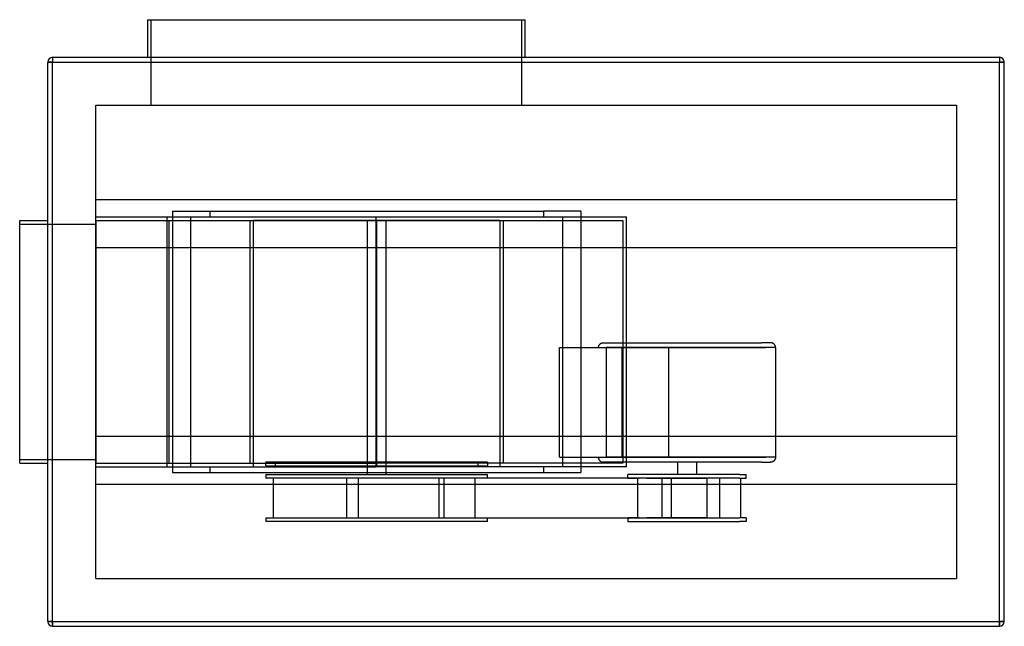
# Model space of a CAD drawing. Header units: millimetres. Extents: x -539 to 509, y -303 to 342.
import ezdxf

# ---------------------------------------------------------------- set-up
doc = ezdxf.new("R2010")
doc.units = ezdxf.units.MM
doc.layers.add('HIDDEN', color=7, linetype='Continuous')
doc.layers.add('THICK', color=7, linetype='Continuous')

msp = doc.modelspace()

# ---------------------------------------------------------------- linework, layer by layer
at = {"layer": 'HIDDEN'}
for p, q in [((-399, 251.6), (-399, 342.5)), ((-5, 342.5), (-5, 251.6)), ((-509, 297.5), (-504, 297.5)), ((-509, 297.5), (-509, 297.5)), ((-504, 302.5), (-504, 297.5)), ((-504, 302.5), (-504, 302.5)), ((-504, -297.5), (-504, 297.5)), ((-504, 297.5), (504, 297.5)), ((504, 302.5), (504, 297.5)), ((504, 302.5), (504, 302.5)), ((504, 297.5), (509, 297.5)), ((504, -297.5), (504, 297.5)), ((509, 297.5), (509, 297.5)), ((-458.1, 251.6), (-458.1, 251.6)), ((-458.1, -251.6), (-458.1, 251.6)), ((-458.1, 251.6), (458.1, 251.6)), ((458.1, 251.6), (458.1, -251.6)), ((458.1, 251.6), (458.1, 251.6)), ((-458.1, 151.2), (458.1, 151.2)), ((-458.1, 151.2), (-458.1, 151.2)), ((458.1, 151.2), (458.1, 151.2)), ((-376.5, 139), (-336.5, 139)), ((-376.5, 139), (-376.5, -139)), ((-376.5, 139), (-376.5, 139)), ((-336.5, 139), (-336.5, 133)), ((-336.5, 139), (18.4, 139)), ((18.4, 139), (18.4, 133)), ((58.4, 139), (18.4, 139)), ((58.4, 139), (58.4, -139)), ((58.4, 139), (58.4, 139)), ((-539, 129), (-539, 129)), ((-509, 129), (-509, 129)), ((-458.1, 133), (-458.1, 133)), ((-458.1, 133), (-160.1, 133)), ((-458.1, 129), (-159.1, 129)), ((-458.1, 129), (-458.1, 129)), ((-458.1, 129), (-458.1, -129)), ((-382, -133), (-382, 133)), ((-379.8, -129), (-379.8, 129)), ((-357.1, 133), (-357.1, -133)), ((-294, 129), (-294, -129)), ((-290, -133), (-290, 129)), ((-28.1, 129), (-290, 129)), ((-169.1, 129), (-169.1, -128)), ((-160.1, 133), (-160.1, 133)), ((-160.1, 133), (106.9, 133)), ((-160.1, 133), (-160.1, -133)), ((-159.1, 129), (102.9, 129)), ((-159.1, 129), (-159.1, -129)), ((-149.1, -128), (-149.1, 129)), ((-28.1, 129), (-28.1, -133)), ((-24.1, -129), (-24.1, 129)), ((39, -133), (39, 133)), ((102.9, 129), (102.9, -129)), ((106.9, -133), (106.9, 133)), ((-539, 125), (-458.1, 125)), ((-539, 125), (-539, 125)), ((-458.1, 125), (-458.1, 125)), ((-458.1, 100.3), (-376.5, 100.3)), ((-458.1, 100.3), (-458.1, 100.3)), ((-376.5, 100.3), (58.4, 100.3)), ((58.4, 100.3), (458.1, 100.3)), ((458.1, 100.3), (458.1, 100.3)), ((35.4, -6.2), (85.2, -6.2)), ((35.4, -122.8), (35.4, -6.2)), ((77, -5.5), (77.1, -5.1)), ((77, -5.9), (77, -5.5)), ((77, -6.2), (77, -5.9)), ((77.1, -5.1), (77.2, -4.8)), ((77.2, -4.8), (77.3, -4.4)), ((77.3, -4.4), (77.4, -4.1)), ((77.4, -4.1), (77.6, -3.7)), ((77.6, -3.7), (77.8, -3.4)), ((77.8, -3.4), (78, -3.1)), ((78, -3.1), (78.3, -2.8)), ((78.3, -2.8), (78.5, -2.5)), ((78.5, -2.5), (78.8, -2.3)), ((78.8, -2.3), (79.1, -2)), ((79.1, -2), (79.4, -1.8)), ((79.4, -1.8), (79.7, -1.6)), ((79.7, -1.6), (80, -1.5)), ((80, -1.5), (80.4, -1.3)), ((80.4, -1.3), (80.7, -1.2)), ((80.7, -1.2), (81.1, -1.1)), ((81.1, -1.1), (81.5, -1.1)), ((81.5, -1.1), (81.8, -1)), ((81.8, -1), (82.2, -1)), ((82.2, -1), (130.8, -1)), ((87.2, -6.2), (85.2, -6.2)), ((85.2, -6.2), (255.3, -6.2)), ((85.2, -6.2), (85.2, -122.8)), ((151.8, -6.2), (87.2, -6.2)), ((102, -6.2), (102, -122.8)), ((130.8, -1), (250.6, -1)), ((265.6, -6.2), (151.8, -6.2)), ((151.8, -122.8), (151.8, -6.2)), ((260.3, -1), (250.6, -1)), ((260.7, -1), (260.3, -1)), ((261.1, -1.1), (260.7, -1)), ((261.4, -1.1), (261.1, -1.1)), ((261.8, -1.2), (261.4, -1.1)), ((262.2, -1.3), (261.8, -1.2)), ((262.5, -1.5), (262.2, -1.3)), ((262.8, -1.6), (262.5, -1.5)), ((263.2, -1.8), (262.8, -1.6)), ((263.5, -2), (263.2, -1.8)), ((263.8, -2.3), (263.5, -2)), ((264, -2.5), (263.8, -2.3)), ((264.3, -2.8), (264, -2.5)), ((264.5, -3.1), (264.3, -2.8)), ((264.7, -3.4), (264.5, -3.1)), ((264.9, -3.7), (264.7, -3.4)), ((265.1, -4.1), (264.9, -3.7)), ((265.2, -4.4), (265.1, -4.1)), ((265.4, -4.8), (265.2, -4.4)), ((265.5, -5.1), (265.4, -4.8)), ((265.5, -5.5), (265.5, -5.1)), ((265.6, -5.9), (265.5, -5.5)), ((265.6, -6.2), (265.6, -5.9)), ((265.6, -6.2), (265.6, -122.8)), ((-458.1, -100.3), (-458.1, -100.3)), ((-458.1, -100.3), (-376.5, -100.3)), ((-376.5, -100.3), (58.4, -100.3)), ((58.4, -100.3), (458.1, -100.3)), ((458.1, -100.3), (458.1, -100.3)), ((-539, -125), (-458.1, -125)), ((-539, -125), (-539, -125)), ((-458.1, -125), (-458.1, -125)), ((35.4, -122.8), (85.2, -122.8)), ((77, -122.8), (77, -123.1)), ((77, -123.1), (77, -123.5)), ((77, -123.5), (77.1, -123.9)), ((77.1, -123.9), (77.2, -124.2)), ((77.2, -124.2), (77.3, -124.6)), ((77.3, -124.6), (77.4, -124.9)), ((77.4, -124.9), (77.6, -125.3)), ((77.6, -125.3), (77.8, -125.6)), ((77.8, -125.6), (78, -125.9)), ((85.2, -122.8), (255.3, -122.8)), ((87.2, -122.8), (85.2, -122.8)), ((151.8, -122.8), (87.2, -122.8)), ((265.6, -122.8), (151.8, -122.8)), ((264.7, -125.6), (264.5, -125.9)), ((264.9, -125.3), (264.7, -125.6)), ((265.1, -124.9), (264.9, -125.3)), ((265.2, -124.6), (265.1, -124.9)), ((265.4, -124.2), (265.2, -124.6)), ((265.5, -123.9), (265.4, -124.2)), ((265.6, -123.1), (265.5, -123.5)), ((265.5, -123.5), (265.5, -123.9)), ((265.6, -122.8), (265.6, -123.1)), ((-539, -129), (-539, -129)), ((-509, -129), (-509, -129)), ((-458.1, -129), (-159.1, -129)), ((-458.1, -129), (-458.1, -129)), ((-458.1, -133), (-458.1, -133)), ((-458.1, -133), (-160.1, -133)), ((-336.5, -133), (-336.5, -139)), ((-277.1, -132), (-277.1, -128)), ((-169.1, -128), (-277.1, -128)), ((-277.1, -132), (-169.1, -132)), ((-267.1, -128), (-267.1, -132)), ((-169.1, -128), (-169.1, -132)), ((-169.1, -128), (-169.1, -128)), ((-149.1, -128), (-169.1, -128)), ((-169.1, -132), (-169.1, -141)), ((-169.1, -132), (-169.1, -132)), ((-169.1, -132), (-149.1, -132)), ((-160.1, -133), (-160.1, -133)), ((106.9, -133), (-160.1, -133)), ((-159.1, -128), (-159.1, -132)), ((102.9, -129), (-159.1, -129)), ((-41, -128), (-149.1, -128)), ((-149.1, -128), (-149.1, -128)), ((-149.1, -132), (-149.1, -128)), ((-149.1, -141), (-149.1, -132)), ((-149.1, -132), (-41, -132)), ((-149.1, -132), (-149.1, -132)), ((-51, -132), (-51, -128)), ((-41, -128), (-41, -132)), ((18.4, -133), (18.4, -139)), ((78, -125.9), (78.3, -126.2)), ((78.3, -126.2), (78.5, -126.5)), ((78.5, -126.5), (78.8, -126.7)), ((78.8, -126.7), (79.1, -127)), ((79.1, -127), (79.4, -127.2)), ((79.4, -127.2), (79.7, -127.4)), ((79.7, -127.4), (80, -127.5)), ((80, -127.5), (80.4, -127.7)), ((80.4, -127.7), (80.7, -127.8)), ((80.7, -127.8), (81.1, -127.9)), ((81.1, -127.9), (81.5, -127.9)), ((81.5, -127.9), (81.8, -128)), ((81.8, -128), (82.2, -128)), ((130.8, -128), (82.2, -128)), ((250.6, -128), (130.8, -128)), ((161.3, -128), (161.3, -141)), ((181.3, -128), (181.3, -141)), ((250.6, -128), (260.3, -128)), ((260.7, -128), (260.3, -128)), ((261.1, -127.9), (260.7, -128)), ((261.4, -127.9), (261.1, -127.9)), ((261.8, -127.8), (261.4, -127.9)), ((262.2, -127.7), (261.8, -127.8)), ((262.5, -127.5), (262.2, -127.7)), ((262.8, -127.4), (262.5, -127.5)), ((263.2, -127.2), (262.8, -127.4)), ((263.5, -127), (263.2, -127.2)), ((263.8, -126.7), (263.5, -127)), ((264, -126.5), (263.8, -126.7)), ((264.3, -126.2), (264, -126.5)), ((264.5, -125.9), (264.3, -126.2)), ((-376.5, -139), (-336.5, -139)), ((-376.5, -139), (-376.5, -139)), ((-336.5, -139), (18.4, -139)), ((-276.9, -141), (-276.9, -145)), ((-276.9, -141), (-41.2, -141)), ((-153.8, -145), (-276.9, -145)), ((-268.8, -187), (-268.8, -145)), ((-191.1, -145), (-191.1, -187)), ((-178.6, -145), (-178.6, -187)), ((-139.6, -145), (-178.6, -145)), ((-93, -145), (-154, -145)), ((128.4, -145), (-153.8, -145)), ((-41.2, -145), (-139.6, -145)), ((-93, -145), (-93, -187)), ((-60.7, -145), (-93, -145)), ((-87.2, -187), (-87.2, -145)), ((-54.3, -187), (-54.3, -145)), ((-41.2, -145), (-41.2, -141)), ((18.4, -139), (58.4, -139)), ((58.4, -139), (58.4, -139)), ((227.3, -141), (108.4, -141)), ((108.4, -145), (108.4, -141)), ((108.4, -145), (120.3, -145)), ((118.9, -187), (118.9, -145)), ((144.9, -145), (120.3, -145)), ((128.4, -145), (171.2, -145)), ((227.3, -145), (128.4, -145)), ((144.9, -145), (192.4, -145)), ((144.9, -187), (144.9, -145)), ((154.5, -145), (154.5, -187)), ((171.2, -145), (183.2, -145)), ((192.4, -145), (192.4, -187)), ((205.8, -145), (205.8, -187)), ((227.3, -141), (234.1, -141)), ((227.3, -145), (234.1, -145)), ((228.7, -187), (228.7, -145)), ((234.1, -145), (234.1, -141)), ((-458.1, -151.3), (458.1, -151.3)), ((-458.1, -151.3), (-458.1, -151.3)), ((458.1, -151.3), (458.1, -151.3)), ((-276.9, -187), (-276.9, -191)), ((-276.9, -187), (-153.8, -187)), ((-178.6, -187), (-139.6, -187)), ((-153.8, -187), (-93, -187)), ((-153.8, -187), (128.4, -187)), ((-139.6, -187), (-41.2, -187)), ((-93, -187), (-60.7, -187)), ((-41.2, -191), (-41.2, -187)), ((120.3, -187), (108.4, -187)), ((108.4, -187), (108.4, -191)), ((120.3, -187), (144.9, -187)), ((171.2, -187), (128.4, -187)), ((128.4, -187), (227.3, -187)), ((192.4, -187), (144.7, -187)), ((183.2, -187), (171.2, -187)), ((234.1, -187), (227.3, -187)), ((234.1, -187), (234.1, -191)), ((-41.2, -191), (-276.9, -191)), ((108.4, -191), (227.3, -191)), ((234.1, -191), (227.3, -191)), ((-458.1, -251.6), (-458.1, -251.6)), ((-458.1, -251.6), (458.1, -251.6)), ((458.1, -251.6), (458.1, -251.6)), ((-509, -297.5), (-504, -297.5)), ((-509, -297.5), (-509, -297.5)), ((-504, -297.5), (-504, -302.5)), ((-504, -297.5), (504, -297.5)), ((-504, -302.5), (-504, -302.5)), ((504, -297.5), (504, -302.5)), ((504, -297.5), (509, -297.5)), ((504, -302.5), (504, -302.5)), ((509, -297.5), (509, -297.5))]:
    msp.add_line(p, q, dxfattribs=at)
at = {"layer": 'THICK'}
for p, q in [((-403, 342.5), (-403, 302.5)), ((-403, 342.5), (-1, 342.5)), ((-1, 302.5), (-1, 342.5)), ((-504, 297.5), (-509, 297.5)), ((-509, -297.5), (-509, 297.5)), ((-504, 302.5), (-504, 297.5)), ((-504, 302.5), (504, 302.5)), ((-504, 297.5), (504, 297.5)), ((-504, -297.5), (-504, 297.5)), ((504, 302.5), (504, 297.5)), ((504, -297.5), (504, 297.5)), ((509, 297.5), (504, 297.5)), ((509, -297.5), (509, 297.5)), ((-539, 129), (-509, 129)), ((-539, -129), (-539, 129)), ((-539, -129), (-509, -129)), ((-504, -297.5), (-509, -297.5)), ((-504, -297.5), (504, -297.5)), ((-504, -302.5), (-504, -297.5)), ((-504, -302.5), (504, -302.5)), ((509, -297.5), (504, -297.5)), ((504, -302.5), (504, -297.5))]:
    msp.add_line(p, q, dxfattribs=at)
for centre, start, end in [((-504, 297.5), 90, 180), ((504, 297.5), 0, 90), ((-504, -297.5), 180, 270), ((504, -297.5), 270, 0)]:
    msp.add_arc(centre, 5, start, end, dxfattribs=at)

doc.saveas('drawing.dxf')
